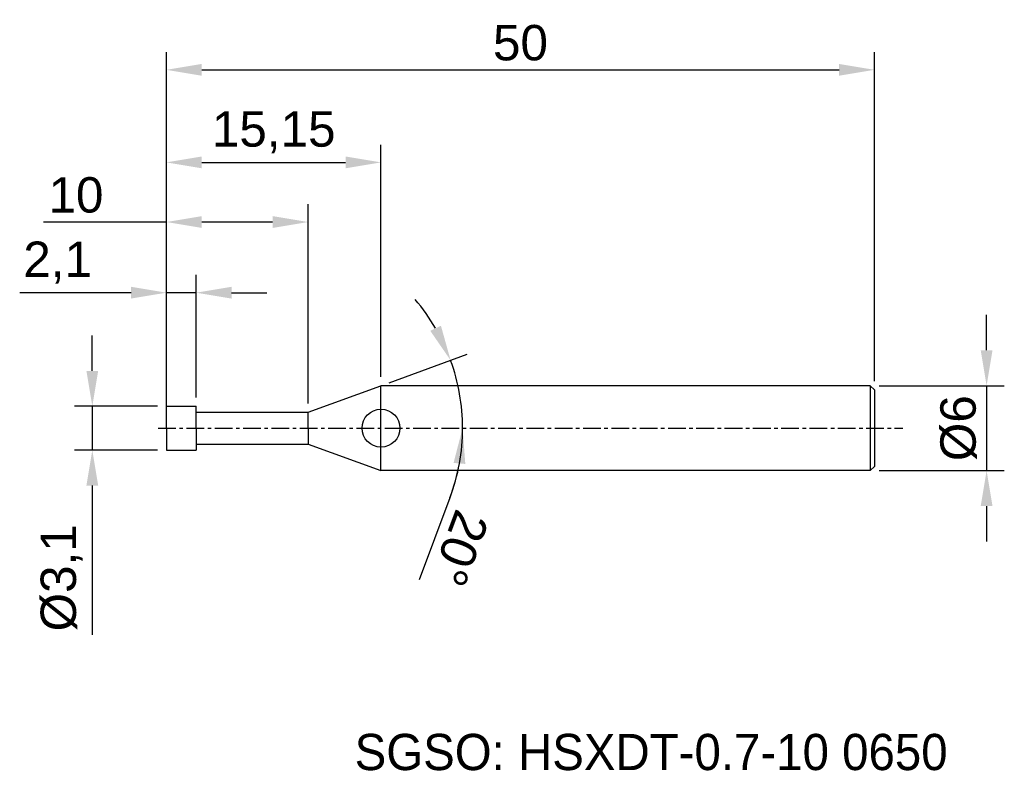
# Model space of a CAD drawing. Header units: millimetres. Extents: x 7883.6 to 7953.1, y 6079.1 to 6132.1.
import ezdxf
from ezdxf.enums import TextEntityAlignment as Align

# ---------------------------------------------------------------- set-up
doc = ezdxf.new("R2010")
doc.units = ezdxf.units.MM
doc.linetypes.add('CENTER', pattern=[2, 1.25, -0.25, 0.25, -0.25])
for name, color, linetype, lineweight in [('SK1', 4, 'Continuous', 25), ('SK4', 2, 'Continuous', 25), ('SK6', 5, 'Continuous', 25)]:
    doc.layers.add(name, color=color, linetype=linetype, lineweight=lineweight)
doc.styles.add('MS PGothic', font='txt')
doc.styles.get("Standard").update_dxf_attribs({"font": 'arial.ttf'})
doc.dimstyles.new('ISO-25', dxfattribs={"dimtxt": 2.5, "dimasz": 2.5, "dimexe": 1.25, "dimexo": 0.625, "dimtad": 1, "dimtxsty": 'Standard', "dimcen": 2.5, "dimadec": 0, "dimazin": 0, "dimtfac": 1, "dimtmove": 0, "dimatfit": 3, "dimfxl": 1, "dimarcsym": 0})

# ---------------------------------------------------------------- blocks, each defined once
blk = doc.blocks.new('*D27')
at = {"color": 0, "linetype": 'ByBlock', "lineweight": -2, "transparency": 16777216}
for p, q in [((7951.829, 6108.788), (7951.829, 6111.288)), ((7944.237, 6106.288), (7953.079, 6106.288)), ((7951.829, 6106.288), (7951.829, 6100.288)), ((7944.237, 6100.288), (7953.079, 6100.288)), ((7951.829, 6097.788), (7951.829, 6095.288))]:
    blk.add_line(p, q, dxfattribs=at)
at = {"color": 0, "linetype": 'ByBlock', "transparency": 16777216}
for points in [[(7951.412, 6108.788), (7952.246, 6108.788), (7951.829, 6106.288)], [(7951.412, 6097.788), (7952.246, 6097.788), (7951.829, 6100.288)]]:
    blk.add_solid(points, dxfattribs=at)
at = {"layer": 'Defpoints', "color": 0, "linetype": 'ByBlock', "transparency": 16777216}
for p in [(7943.612, 6106.288), (7943.612, 6100.288), (7951.829, 6100.288)]:
    blk.add_point(p, dxfattribs=at)
at = {"color": 0, "linetype": 'ByBlock', "transparency": 16777216, "insert": (7949.858, 6103.288), "char_height": 2.5, "attachment_point": 5, "rotation": 90}
blk.add_mtext('{\\fArial|b0|i0|c134|p34;%%C}6', dxfattribs=at)
blk = doc.blocks.new('*D32')
at = {"color": 0, "linetype": 'ByBlock', "lineweight": -2, "transparency": 16777216}
for p, q in [((7893.912, 6103.913), (7893.912, 6129.848)), ((7943.912, 6106.613), (7943.912, 6129.848)), ((7896.412, 6128.598), (7941.412, 6128.598))]:
    blk.add_line(p, q, dxfattribs=at)
at = {"color": 0, "linetype": 'ByBlock', "transparency": 16777216}
for points in [[(7896.412, 6129.014), (7896.412, 6128.181), (7893.912, 6128.598)], [(7941.412, 6129.014), (7941.412, 6128.181), (7943.912, 6128.598)]]:
    blk.add_solid(points, dxfattribs=at)
at = {"layer": 'Defpoints', "color": 0, "linetype": 'ByBlock', "transparency": 16777216}
for p in [(7943.912, 6128.598), (7943.912, 6105.988), (7893.912, 6103.288)]:
    blk.add_point(p, dxfattribs=at)
at = {"color": 0, "linetype": 'ByBlock', "transparency": 16777216, "insert": (7918.912, 6130.499), "char_height": 2.5, "attachment_point": 5}
blk.add_mtext('50', dxfattribs=at)
blk = doc.blocks.new('*D38')
at = {"color": 0, "linetype": 'ByBlock', "lineweight": -2, "transparency": 16777216}
for p, q in [((7893.912, 6105.463), (7893.912, 6114.108)), ((7896.012, 6105.463), (7896.012, 6114.108)), ((7891.412, 6112.858), (7883.55, 6112.858)), ((7896.012, 6112.858), (7893.912, 6112.858)), ((7898.512, 6112.858), (7901.012, 6112.858))]:
    blk.add_line(p, q, dxfattribs=at)
at = {"color": 0, "linetype": 'ByBlock', "transparency": 16777216}
for points in [[(7891.412, 6113.275), (7891.412, 6112.442), (7893.912, 6112.858)], [(7898.512, 6113.275), (7898.512, 6112.442), (7896.012, 6112.858)]]:
    blk.add_solid(points, dxfattribs=at)
at = {"layer": 'Defpoints', "color": 0, "linetype": 'ByBlock', "transparency": 16777216}
for p in [(7893.912, 6112.858), (7893.912, 6104.838), (7896.012, 6104.838)]:
    blk.add_point(p, dxfattribs=at)
at = {"color": 0, "linetype": 'ByBlock', "transparency": 16777216, "insert": (7886.231, 6114.986), "char_height": 2.5, "attachment_point": 5}
blk.add_mtext('2,1', dxfattribs=at)
blk = doc.blocks.new('*D39')
at = {"color": 0, "linetype": 'ByBlock', "lineweight": -2, "transparency": 16777216}
for p, q in [((7893.912, 6104.813), (7893.912, 6119.098)), ((7903.912, 6105.038), (7903.912, 6119.098)), ((7893.912, 6117.848), (7885.23, 6117.848)), ((7901.412, 6117.848), (7896.412, 6117.848))]:
    blk.add_line(p, q, dxfattribs=at)
at = {"color": 0, "linetype": 'ByBlock', "transparency": 16777216}
for points in [[(7896.412, 6118.265), (7896.412, 6117.431), (7893.912, 6117.848)], [(7901.412, 6118.265), (7901.412, 6117.431), (7903.912, 6117.848)]]:
    blk.add_solid(points, dxfattribs=at)
at = {"layer": 'Defpoints', "color": 0, "linetype": 'ByBlock', "transparency": 16777216}
for p in [(7903.912, 6117.848), (7893.912, 6104.188), (7903.912, 6104.413)]:
    blk.add_point(p, dxfattribs=at)
at = {"color": 0, "linetype": 'ByBlock', "transparency": 16777216, "insert": (7887.523, 6119.749), "char_height": 2.5, "attachment_point": 5}
blk.add_mtext('10', dxfattribs=at)
blk = doc.blocks.new('*D40')
at = {"color": 0, "linetype": 'ByBlock', "lineweight": -2, "transparency": 16777216}
for p, q in [((7893.912, 6104.813), (7893.912, 6123.311)), ((7909.063, 6106.913), (7909.063, 6123.311)), ((7896.412, 6122.061), (7906.563, 6122.061))]:
    blk.add_line(p, q, dxfattribs=at)
at = {"color": 0, "linetype": 'ByBlock', "transparency": 16777216}
for points in [[(7896.412, 6122.477), (7896.412, 6121.644), (7893.912, 6122.061)], [(7906.563, 6122.477), (7906.563, 6121.644), (7909.063, 6122.061)]]:
    blk.add_solid(points, dxfattribs=at)
at = {"layer": 'Defpoints', "color": 0, "linetype": 'ByBlock', "transparency": 16777216}
for p in [(7909.063, 6122.061), (7909.063, 6106.288), (7893.912, 6104.188)]:
    blk.add_point(p, dxfattribs=at)
at = {"color": 0, "linetype": 'ByBlock', "transparency": 16777216, "insert": (7901.487, 6124.188), "char_height": 2.5, "attachment_point": 5}
blk.add_mtext('15,15', dxfattribs=at)
blk = doc.blocks.new('*D42')
at = {"color": 0, "linetype": 'ByBlock', "lineweight": -2, "transparency": 16777216}
for p, q in [((7888.679, 6107.338), (7888.679, 6109.838)), ((7893.287, 6104.838), (7887.429, 6104.838)), ((7888.679, 6104.838), (7888.679, 6101.738)), ((7893.287, 6101.738), (7887.429, 6101.738)), ((7888.679, 6099.238), (7888.679, 6088.699))]:
    blk.add_line(p, q, dxfattribs=at)
at = {"color": 0, "linetype": 'ByBlock', "transparency": 16777216}
for points in [[(7888.262, 6107.338), (7889.095, 6107.338), (7888.679, 6104.838)], [(7888.262, 6099.238), (7889.095, 6099.238), (7888.679, 6101.738)]]:
    blk.add_solid(points, dxfattribs=at)
at = {"layer": 'Defpoints', "color": 0, "linetype": 'ByBlock', "transparency": 16777216}
for p in [(7888.679, 6104.838), (7893.912, 6104.838), (7893.912, 6101.738)]:
    blk.add_point(p, dxfattribs=at)
at = {"color": 0, "linetype": 'ByBlock', "transparency": 16777216, "insert": (7886.51, 6092.719), "char_height": 2.5, "attachment_point": 5, "rotation": 90}
blk.add_mtext('%%C3,1', dxfattribs=at)
blk = doc.blocks.new('*D45')
at = {"color": 0, "linetype": 'ByBlock', "lineweight": -2, "transparency": 16777216}
for p, q in [((7909.65, 6106.502), (7915.156, 6108.506)), ((7913.933, 6098.368), (7911.757, 6092.566))]:
    blk.add_line(p, q, dxfattribs=at)
for start, end in [(30.24119, 40.48239), (360, 20), (339.43465, 360), (339.51761, 349.75881)]:
    blk.add_arc((7900.821, 6103.288), 14.005, start, end, dxfattribs=at)
at = {"color": 0, "linetype": 'ByBlock', "transparency": 16777216}
for points in [[(7913.297, 6110.519), (7912.543, 6110.165), (7913.981, 6108.078)], [(7914.188, 6100.835), (7915.018, 6100.761), (7914.826, 6103.288)]]:
    blk.add_solid(points, dxfattribs=at)
at = {"layer": 'Defpoints', "color": 0, "linetype": 'ByBlock', "transparency": 16777216}
for p in [(7909.063, 6106.288), (7914.448, 6106.518), (7903.912, 6104.413), (7893.331, 6103.288), (7945.909, 6103.288)]:
    blk.add_point(p, dxfattribs=at)
at = {"color": 0, "linetype": 'ByBlock', "transparency": 16777216, "insert": (7914.625, 6094.799), "char_height": 2.5, "attachment_point": 5, "rotation": 249.43465}
blk.add_mtext('20°', dxfattribs=at)

msp = doc.modelspace()

# ---------------------------------------------------------------- linework, layer by layer
at = {"color": 4, "linetype": 'ByBlock'}
for p, q in [((7903.912, 6104.413), (7909.063, 6106.288)), ((7909.063, 6100.288), (7909.063, 6106.288)), ((7893.912, 6103.288), (7893.912, 6104.838)), ((7893.912, 6104.838), (7896.012, 6104.838)), ((7896.012, 6103.288), (7896.012, 6104.838)), ((7896.012, 6104.413), (7903.912, 6104.413)), ((7903.912, 6103.288), (7903.912, 6104.413)), ((7893.912, 6103.288), (7893.912, 6101.738)), ((7896.012, 6103.288), (7896.012, 6101.738)), ((7903.912, 6103.288), (7903.912, 6102.163)), ((7896.012, 6102.163), (7903.912, 6102.163)), ((7903.912, 6102.163), (7909.063, 6100.288)), ((7893.912, 6101.738), (7896.012, 6101.738))]:
    msp.add_line(p, q, dxfattribs=at)
msp.add_circle((7909.063, 6103.288), 1.34, dxfattribs=at)
at = {"layer": 'SK1', "linetype": 'Continuous'}
for p, q in [((7943.612, 6106.288), (7909.063, 6106.288)), ((7943.612, 6106.288), (7943.912, 6105.988)), ((7943.612, 6106.288), (7943.612, 6100.288)), ((7943.912, 6105.988), (7943.912, 6100.588)), ((7943.912, 6100.588), (7943.612, 6100.288)), ((7943.612, 6100.288), (7909.063, 6100.288))]:
    msp.add_line(p, q, dxfattribs=at)
at = {"layer": 'SK4', "linetype": 'CENTER'}
msp.add_line((7893.331, 6103.288), (7945.909, 6103.288), dxfattribs=at)

# ---------------------------------------------------------------- texts
at = {"layer": 'SK6', "color": 5, "linetype": 'Continuous', "style": 'MS PGothic'}
msp.add_text('SGSO: HSXDT-0.7-10 0650', height=2.55961, dxfattribs=at).set_placement((7907.202, 6078.369), align=Align.BOTTOM_LEFT)

# ---------------------------------------------------------------- dimensions: what is measured, and where the dimension line sits
at = {"linetype": 'ByBlock'}
for base, p1, p2, picture, middle in [((7943.912, 6128.598), (7893.912, 6103.288), (7943.912, 6105.988), '*D32', (7918.912, 6130.499)), ((7909.063, 6122.061), (7893.912, 6104.188), (7909.063, 6106.288), '*D40', (7901.487, 6124.188)), ((7893.912, 6112.858), (7896.012, 6104.838), (7893.912, 6104.838), '*D38', (7886.231, 6114.986))]:
    dim = msp.add_linear_dim(base=base, p1=p1, p2=p2, dimstyle='ISO-25', dxfattribs=at)
    dim.commit()
    dim.dimension.update_dxf_attribs({"geometry": picture, "text_midpoint": middle})
dim = msp.add_linear_dim(base=(7903.912, 6117.848), p1=(7893.912, 6104.188), p2=(7903.912, 6104.413), dimstyle='ISO-25', dxfattribs=at)
dim.commit()
dim.dimension.update_dxf_attribs({"geometry": '*D39', "text_midpoint": (7887.523, 6117.848), "dimtype": 160})
dim = msp.add_angular_dim_2l(base=(7914.448, 6106.518), line1=((7903.912, 6104.413), (7909.063, 6106.288)), line2=((7893.331, 6103.288), (7945.909, 6103.288)), dimstyle='ISO-25', dxfattribs=at)
dim.commit()
dim.dimension.update_dxf_attribs({"geometry": '*D45', "text_midpoint": (7914.625, 6094.799)})
dim = msp.add_linear_dim(base=(7951.829, 6100.288), p1=(7943.612, 6106.288), p2=(7943.612, 6100.288), angle=90, text='{\\fArial|b0|i0|c134|p34;%%C}<>', dimstyle='ISO-25', dxfattribs=at)
dim.commit()
dim.dimension.update_dxf_attribs({"geometry": '*D27', "text_midpoint": (7949.858, 6103.288)})
dim = msp.add_linear_dim(base=(7888.679, 6104.838), p1=(7893.912, 6101.738), p2=(7893.912, 6104.838), angle=90, text='%%C<>', dimstyle='ISO-25', dxfattribs=at)
dim.commit()
dim.dimension.update_dxf_attribs({"geometry": '*D42', "text_midpoint": (7888.679, 6092.719), "dimtype": 160})

doc.saveas('drawing.dxf')
